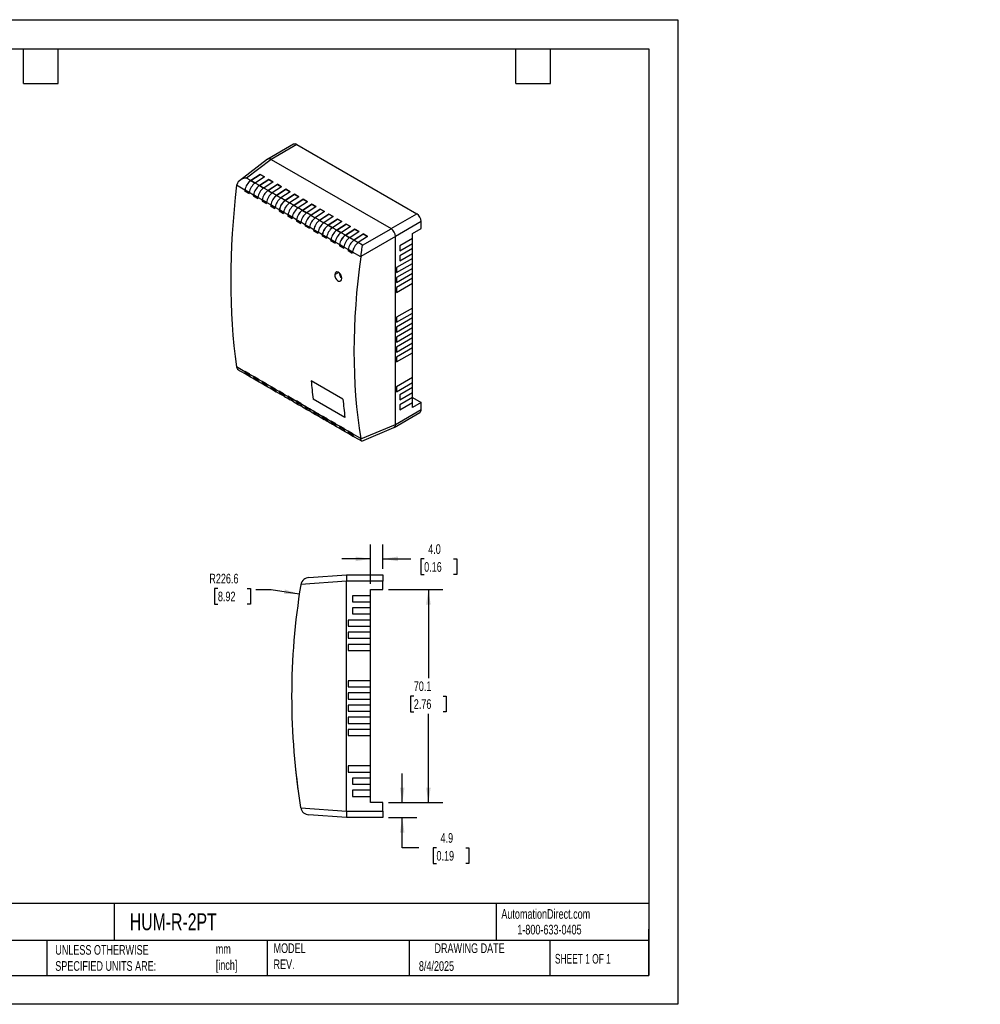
# Model space of a CAD drawing. Header units: millimetres. Extents: x 0 to 519, y 0 to 324.
# Tile 2 of 2: x 203 to 519, y 0 to 324. Entities that reach past the tile are written whole.
import ezdxf

# ---------------------------------------------------------------- set-up
doc = ezdxf.new("R2010")
doc.units = ezdxf.units.MM
doc.header["$LTSCALE"] = 1.5
doc.linetypes.add('CENTERX2', pattern=[20.32, 12.7, -2.54, 2.54, -2.54])
doc.layers.add('DIMENSIONS', color=140, linetype='Continuous', lineweight=25)
doc.layers.add('TEXT', color=140, linetype='Continuous', lineweight=25)
doc.styles.add('SLDTEXTSTYLE0', font='TXT', dxfattribs={"width": 0.7})
doc.styles.add('SLDTEXTSTYLE1', font='TXT', dxfattribs={"width": 0.65})
doc.dimstyles.new('SLDDIMSTYLE0', dxfattribs={"dimtxt": 3.237012, "dimasz": 4.953, "dimexe": 0, "dimexo": 0.0625, "dimgap": 0.809253, "dimtad": 0, "dimtih": 1, "dimtoh": 1, "dimdec": 1, "dimrnd": 1e-09, "dimzin": 12, "dimdsep": 46, "dimtxsty": 'SLDTEXTSTYLE0', "dimsah": 1, "dimcen": 0.09, "dimadec": 0, "dimazin": 3, "dimtfac": 1, "dimtdec": 1, "dimtofl": 0, "dimtmove": 0, "dimatfit": 3, "dimfxl": 0, "dimfrac": 2, "dimtolj": 1, "dimtzin": 12, "dimarcsym": 0})
doc.dimstyles.new('SLDDIMSTYLE1', dxfattribs={"dimtxt": 3.237012, "dimasz": 4.953, "dimexe": 0, "dimexo": 0.0625, "dimgap": 0.809253, "dimtad": 0, "dimtih": 1, "dimtoh": 1, "dimdec": 1, "dimrnd": 1e-09, "dimzin": 4, "dimdsep": 46, "dimtxsty": 'SLDTEXTSTYLE0', "dimsah": 1, "dimcen": 0.09, "dimadec": 0, "dimazin": 1, "dimtfac": 1, "dimtdec": 1, "dimtmove": 0, "dimatfit": 0, "dimfxl": 0, "dimfrac": 2, "dimtolj": 1, "dimtzin": 12, "dimarcsym": 0})
doc.dimstyles.new('SLDDIMSTYLE2', dxfattribs={"dimtxt": 3.237012, "dimasz": 4.953, "dimexe": 0, "dimexo": 0.0625, "dimgap": 0.809253, "dimtad": 0, "dimtih": 1, "dimtoh": 1, "dimdec": 1, "dimrnd": 1e-09, "dimzin": 12, "dimdsep": 46, "dimtxsty": 'SLDTEXTSTYLE0', "dimsah": 1, "dimcen": 0, "dimadec": 0, "dimazin": 3, "dimtfac": 1, "dimtdec": 1, "dimtofl": 0, "dimtmove": 0, "dimatfit": 3, "dimfxl": 0, "dimfrac": 2, "dimtolj": 1, "dimtzin": 12, "dimarcsym": 0})
doc.dimstyles.new('SLDDIMSTYLE3', dxfattribs={"dimtxt": 3.237012, "dimasz": 4.953, "dimexe": 0, "dimexo": 0.0625, "dimgap": 0.809253, "dimtad": 0, "dimtih": 1, "dimtoh": 1, "dimdec": 1, "dimrnd": 1e-09, "dimzin": 12, "dimdsep": 46, "dimtxsty": 'SLDTEXTSTYLE0', "dimsah": 1, "dimcen": 0.09, "dimadec": 0, "dimazin": 3, "dimtfac": 1, "dimtdec": 1, "dimtmove": 0, "dimatfit": 0, "dimfxl": 0, "dimfrac": 2, "dimtolj": 1, "dimtzin": 12, "dimarcsym": 0})

# ---------------------------------------------------------------- blocks, each defined once
blk = doc.blocks.new('_D_1')
at = {"layer": 'DIMENSIONS'}
for p, q in [((323.95, 136.45), (341.81, 136.45)), ((337.05, 136.45), (337.05, 107.26)), ((332.24, 101.4), (331.15, 101.4)), ((331.15, 101.4), (331.15, 96.25)), ((341.86, 101.4), (342.94, 101.4)), ((342.94, 101.4), (342.94, 96.25)), ((331.15, 96.25), (332.24, 96.25)), ((337.05, 66.35), (337.05, 95.53)), ((342.94, 96.25), (341.86, 96.25)), ((323.95, 66.35), (341.81, 66.35))]:
    blk.add_line(p, q, dxfattribs=at)
for points in [[(337.05, 136.45), (336.28, 131.49), (337.81, 131.49)], [(337.05, 66.35), (337.81, 71.3), (336.28, 71.3)]]:
    blk.add_solid(points, dxfattribs=at)
at = {"layer": 'DIMENSIONS', "char_height": 3.175, "attachment_point": 1, "style": 'SLDTEXTSTYLE0'}
for s, insert in [('70.1', (332.24, 106.21)), ('2.76', (332.24, 100.34))]:
    blk.add_mtext(s, dxfattribs=dict(at, insert=insert))
blk = doc.blocks.new('_D_2')
at = {"layer": 'DIMENSIONS'}
for p, q in [((318.05, 138.35), (318.05, 151.27)), ((322.05, 143.21), (322.05, 151.27)), ((318.05, 146.5), (308.52, 146.5)), ((322.05, 146.5), (331.26, 146.5)), ((335.65, 146.5), (334.56, 146.5)), ((334.56, 146.5), (334.56, 141.36)), ((345.27, 146.5), (346.35, 146.5)), ((346.35, 146.5), (346.35, 141.36)), ((334.56, 141.36), (335.65, 141.36)), ((346.35, 141.36), (345.27, 141.36))]:
    blk.add_line(p, q, dxfattribs=at)
for points in [[(318.05, 146.5), (313.09, 147.27), (313.09, 145.74)], [(322.05, 146.5), (327, 145.74), (327, 147.27)]]:
    blk.add_solid(points, dxfattribs=at)
at = {"layer": 'DIMENSIONS', "char_height": 3.175, "attachment_point": 1, "style": 'SLDTEXTSTYLE0'}
for s, insert in [('4.0', (336.99, 151.32)), ('0.16', (335.65, 145.45))]:
    blk.add_mtext(s, dxfattribs=dict(at, insert=insert))
blk = doc.blocks.new('_D_3')
at = {"layer": 'DIMENSIONS'}
for p, q in [((267.8, 136.79), (266.72, 136.79)), ((266.72, 136.79), (266.72, 131.65)), ((277.42, 136.79), (278.51, 136.79)), ((278.51, 136.79), (278.51, 131.65)), ((285.36, 136.34), (280.24, 136.34)), ((294.58, 134.95), (285.36, 136.34)), ((266.72, 131.65), (267.8, 131.65)), ((278.51, 131.65), (277.42, 131.65))]:
    blk.add_line(p, q, dxfattribs=at)
blk.add_solid([(294.58, 134.95), (289.8, 136.44), (289.57, 134.93)], dxfattribs=at)
at = {"layer": 'DIMENSIONS', "char_height": 3.175, "attachment_point": 1, "style": 'SLDTEXTSTYLE0'}
for s, insert in [('R226.6', (264.98, 141.61)), ('8.92', (267.8, 135.74))]:
    blk.add_mtext(s, dxfattribs=dict(at, insert=insert))
blk = doc.blocks.new('_D_4')
at = {"layer": 'DIMENSIONS'}
for p, q in [((328.44, 66.35), (328.44, 75.87)), ((323.95, 66.35), (333.2, 66.35)), ((323.95, 61.4), (333.2, 61.4)), ((328.44, 51.49), (328.44, 61.4)), ((333.86, 51.49), (328.44, 51.49)), ((339.7, 51.49), (338.61, 51.49)), ((338.61, 51.49), (338.61, 46.35)), ((349.32, 51.49), (350.4, 51.49)), ((350.4, 51.49), (350.4, 46.35)), ((338.61, 46.35), (339.7, 46.35)), ((350.4, 46.35), (349.32, 46.35))]:
    blk.add_line(p, q, dxfattribs=at)
for points in [[(328.44, 66.35), (329.2, 71.3), (327.68, 71.3)], [(328.44, 61.4), (327.68, 56.45), (329.2, 56.45)]]:
    blk.add_solid(points, dxfattribs=at)
at = {"layer": 'DIMENSIONS', "char_height": 3.175, "attachment_point": 1, "style": 'SLDTEXTSTYLE0'}
for s, insert in [('4.9', (341.04, 56.31)), ('0.19', (339.7, 50.44))]:
    blk.add_mtext(s, dxfattribs=dict(at, insert=insert))

msp = doc.modelspace()

# ---------------------------------------------------------------- linework, layer by layer
at = {"color": 7, "linetype": 'Continuous'}
for p, q in [((0, 323.85), (419.1, 323.85)), ((419.1, 323.85), (419.1, 0)), ((419.1, 0), (0, 0))]:
    msp.add_line(p, q, dxfattribs=at)
for p, q in [((292.7, 282.89), (284.23, 278)), ((293.75, 282.78), (285.3, 277.9)), ((293.75, 282.78), (333.21, 260)), ((284.15, 277.95), (274.86, 270.88)), ((285.3, 277.91), (277.21, 271.76)), ((285.3, 277.9), (324.76, 255.13)), ((278.62, 270.94), (281.69, 272.97)), ((281.69, 272.96), (278.62, 270.92)), ((283.11, 272.16), (280.03, 270.12)), ((283.11, 272.16), (281.69, 272.97)), ((281.69, 272.96), (281.69, 272.97)), ((281.69, 272.96), (283.09, 272.15)), ((276.71, 267.83), (273.96, 269.42)), ((278.62, 270.94), (277.21, 271.76)), ((280.02, 270.11), (278.62, 270.92)), ((278.62, 270.92), (278.62, 270.92)), ((278.62, 270.92), (280.02, 270.11)), ((281.45, 269.31), (280.03, 270.12)), ((282.85, 268.48), (281.44, 269.29)), ((281.45, 269.31), (284.52, 271.34)), ((284.52, 271.33), (281.45, 269.29)), ((281.45, 269.29), (281.45, 269.29)), ((281.45, 269.29), (282.85, 268.48)), ((285.94, 270.53), (282.86, 268.49)), ((284.28, 267.67), (287.35, 269.71)), ((287.35, 269.69), (284.28, 267.66)), ((285.94, 270.53), (284.52, 271.34)), ((284.52, 271.33), (284.52, 271.34)), ((284.52, 271.33), (285.92, 270.52)), ((288.76, 268.89), (285.69, 266.86)), ((288.76, 268.89), (287.35, 269.71)), ((287.35, 269.69), (287.35, 269.71)), ((287.35, 269.69), (288.75, 268.88)), ((276.69, 267.5), (276.67, 267.48)), ((276.67, 267.48), (278.08, 266.67)), ((278.11, 266.68), (276.69, 267.5)), ((278.11, 266.91), (276.71, 267.72)), ((278.13, 267.02), (276.73, 267.83)), ((279.54, 266.19), (278.13, 267.01)), ((279.52, 265.87), (279.5, 265.85)), ((279.5, 265.85), (280.91, 265.03)), ((280.94, 265.05), (279.52, 265.87)), ((280.94, 265.27), (279.54, 266.08)), ((280.96, 265.39), (279.56, 266.2)), ((284.28, 267.67), (282.86, 268.49)), ((285.67, 266.85), (284.27, 267.66)), ((284.28, 267.65), (284.28, 267.66)), ((284.28, 267.66), (285.68, 266.85)), ((287.1, 266.04), (285.69, 266.86)), ((287.1, 266.04), (290.18, 268.08)), ((290.18, 268.06), (287.1, 266.02)), ((288.5, 265.21), (287.1, 266.02)), ((287.1, 266.02), (287.1, 266.02)), ((287.1, 266.02), (288.51, 265.22)), ((291.59, 267.26), (288.52, 265.22)), ((289.93, 264.41), (293.01, 266.44)), ((293.01, 266.43), (289.93, 264.39)), ((291.59, 267.26), (290.18, 268.08)), ((290.18, 268.06), (290.18, 268.08)), ((290.18, 268.06), (291.58, 267.25)), ((294.42, 265.63), (291.35, 263.59)), ((294.42, 265.63), (293.01, 266.44)), ((293.01, 266.43), (293.01, 266.44)), ((293.01, 266.43), (294.41, 265.62)), ((282.37, 264.56), (280.96, 265.38)), ((282.35, 264.24), (282.33, 264.22)), ((282.33, 264.22), (283.74, 263.4)), ((283.76, 263.42), (282.35, 264.24)), ((283.77, 263.64), (282.37, 264.45)), ((283.79, 263.76), (282.38, 264.57)), ((285.2, 262.93), (283.78, 263.75)), ((285.18, 262.6), (285.15, 262.59)), ((285.15, 262.59), (286.57, 261.77)), ((286.59, 261.79), (285.18, 262.6)), ((286.6, 262.01), (285.2, 262.82)), ((286.61, 262.12), (285.21, 262.93)), ((289.93, 264.41), (288.52, 265.22)), ((291.33, 263.58), (289.93, 264.39)), ((289.93, 264.39), (289.93, 264.39)), ((289.93, 264.39), (291.33, 263.58)), ((292.76, 262.78), (291.35, 263.59)), ((292.76, 262.78), (295.84, 264.81)), ((295.84, 264.79), (292.76, 262.76)), ((294.16, 261.95), (292.76, 262.76)), ((292.76, 262.76), (292.76, 262.76)), ((292.76, 262.76), (294.16, 261.95)), ((297.25, 263.99), (294.18, 261.96)), ((295.59, 261.14), (298.66, 263.18)), ((298.66, 263.16), (295.59, 261.13)), ((297.25, 263.99), (295.84, 264.81)), ((295.84, 264.79), (295.84, 264.81)), ((295.84, 264.79), (297.24, 263.99)), ((300.08, 262.36), (297, 260.33)), ((300.08, 262.36), (298.66, 263.18)), ((298.66, 263.16), (298.66, 263.18)), ((298.66, 263.16), (300.06, 262.35)), ((288.03, 261.3), (286.61, 262.11)), ((288.01, 260.97), (287.98, 260.95)), ((287.98, 260.95), (289.4, 260.14)), ((289.42, 260.15), (288.01, 260.97)), ((289.43, 260.37), (288.03, 261.18)), ((289.44, 260.49), (288.04, 261.3)), ((290.86, 259.66), (289.44, 260.48)), ((290.84, 259.34), (290.81, 259.32)), ((290.81, 259.32), (292.22, 258.5)), ((292.25, 258.52), (290.84, 259.34)), ((292.26, 258.74), (290.85, 259.55)), ((292.27, 258.86), (290.87, 259.67)), ((295.59, 261.14), (294.18, 261.96)), ((295.59, 261.12), (295.59, 261.13)), ((295.59, 261.13), (296.99, 260.32)), ((296.99, 260.32), (295.59, 261.12)), ((298.42, 259.51), (297, 260.33)), ((298.42, 259.51), (301.49, 261.55)), ((301.49, 261.53), (298.42, 259.49)), ((299.82, 258.68), (298.42, 259.49)), ((298.42, 259.49), (298.42, 259.49)), ((298.42, 259.49), (299.82, 258.68)), ((302.91, 260.73), (299.83, 258.69)), ((301.25, 257.88), (304.32, 259.91)), ((304.32, 259.9), (301.25, 257.86)), ((302.91, 260.73), (301.49, 261.55)), ((301.49, 261.53), (301.49, 261.55)), ((301.49, 261.53), (302.89, 260.72)), ((305.73, 259.1), (302.66, 257.06)), ((305.73, 259.1), (304.32, 259.91)), ((304.32, 259.9), (304.32, 259.91)), ((304.32, 259.9), (305.72, 259.09)), ((324.76, 255.13), (333.21, 260)), ((293.68, 258.03), (292.27, 258.85)), ((293.66, 257.7), (293.64, 257.69)), ((293.64, 257.69), (295.05, 256.87)), ((295.08, 256.89), (293.66, 257.7)), ((295.08, 257.11), (293.68, 257.92)), ((295.1, 257.23), (293.7, 258.04)), ((296.51, 256.4), (295.1, 257.21)), ((296.49, 256.07), (296.47, 256.05)), ((296.47, 256.05), (297.88, 255.24)), ((297.91, 255.25), (296.49, 256.07)), ((297.91, 255.48), (296.51, 256.29)), ((297.93, 255.59), (296.53, 256.4)), ((301.25, 257.88), (299.83, 258.69)), ((302.64, 257.05), (301.24, 257.86)), ((301.25, 257.86), (301.25, 257.86)), ((301.25, 257.86), (302.65, 257.05)), ((304.07, 256.24), (302.66, 257.06)), ((304.07, 256.24), (307.15, 258.28)), ((307.15, 258.26), (304.07, 256.23)), ((305.47, 255.42), (304.07, 256.23)), ((304.07, 256.22), (304.07, 256.23)), ((304.07, 256.23), (305.48, 255.42)), ((308.56, 257.46), (305.49, 255.43)), ((306.9, 254.61), (309.98, 256.65)), ((309.98, 256.63), (306.9, 254.59)), ((308.56, 257.46), (307.15, 258.28)), ((307.15, 258.26), (307.15, 258.28)), ((307.15, 258.26), (308.55, 257.45)), ((311.39, 255.83), (309.98, 256.65)), ((309.98, 256.63), (309.98, 256.65)), ((309.98, 256.63), (311.38, 255.82)), ((334.69, 257.43), (326.24, 252.55)), ((334.69, 255.18), (334.69, 257.43)), ((299.34, 254.76), (297.93, 255.58)), ((299.32, 254.44), (299.3, 254.42)), ((299.3, 254.42), (300.71, 253.61)), ((300.74, 253.62), (299.32, 254.44)), ((300.74, 253.84), (299.34, 254.65)), ((300.76, 253.96), (299.35, 254.77)), ((302.17, 253.13), (300.75, 253.95)), ((302.15, 252.81), (302.12, 252.79)), ((302.12, 252.79), (303.54, 251.97)), ((303.56, 251.99), (302.15, 252.81)), ((303.57, 252.21), (302.17, 253.02)), ((303.58, 252.33), (302.18, 253.14)), ((306.9, 254.61), (305.49, 255.43)), ((308.3, 253.78), (306.9, 254.59)), ((306.9, 254.59), (306.9, 254.59)), ((306.9, 254.59), (308.3, 253.79)), ((311.39, 255.83), (308.32, 253.79)), ((309.73, 252.98), (308.32, 253.79)), ((309.73, 252.98), (312.81, 255.01)), ((312.81, 255), (309.73, 252.96)), ((311.13, 252.15), (309.73, 252.96)), ((309.73, 252.96), (309.73, 252.96)), ((309.73, 252.96), (311.13, 252.15)), ((314.22, 254.2), (311.15, 252.16)), ((312.56, 251.35), (315.63, 253.38)), ((315.63, 253.36), (312.56, 251.33)), ((314.22, 254.2), (312.81, 255.01)), ((312.81, 255), (312.81, 255.01)), ((312.81, 255), (314.21, 254.19)), ((315.39, 249.71), (324.76, 255.12)), ((317.05, 252.56), (315.63, 253.38)), ((315.63, 253.36), (315.63, 253.38)), ((315.63, 253.36), (317.04, 252.56)), ((331.86, 253.55), (334.69, 255.18)), ((331.86, 251.87), (331.86, 253.55)), ((305, 251.5), (303.58, 252.32)), ((304.98, 251.17), (304.95, 251.16)), ((304.95, 251.16), (306.37, 250.34)), ((306.39, 250.36), (304.98, 251.17)), ((306.4, 250.58), (305, 251.39)), ((306.41, 250.69), (305.01, 251.5)), ((307.83, 249.87), (306.41, 250.68)), ((307.81, 249.54), (307.78, 249.52)), ((307.78, 249.52), (309.2, 248.71)), ((309.22, 248.72), (307.81, 249.54)), ((309.23, 248.94), (307.82, 249.75)), ((309.24, 249.06), (307.84, 249.87)), ((312.56, 251.35), (311.15, 252.16)), ((313.96, 250.52), (312.56, 251.33)), ((312.56, 251.33), (312.56, 251.33)), ((312.56, 251.33), (313.96, 250.52)), ((317.05, 252.56), (313.97, 250.53)), ((315.39, 249.71), (313.97, 250.53)), ((326.24, 252.56), (314.85, 245.98)), ((326.24, 251.87), (326.24, 252.55)), ((326.24, 251.86), (326.24, 251.87)), ((326.24, 190.74), (326.24, 251.86)), ((331.86, 251.87), (327.66, 249.44)), ((327.66, 247.81), (331.86, 250.24)), ((327.66, 247.82), (331.86, 250.24)), ((327.66, 249.44), (327.66, 247.81)), ((331.86, 250.24), (331.86, 251.87)), ((331.86, 248.61), (331.86, 250.24)), ((331.86, 250.24), (331.86, 250.24)), ((310.65, 248.23), (309.24, 249.05)), ((310.63, 247.91), (310.61, 247.89)), ((310.61, 247.89), (312.02, 247.07)), ((312.03, 247.1), (310.63, 247.91)), ((312.05, 247.31), (310.65, 248.12)), ((312.07, 247.43), (310.67, 248.24)), ((314.82, 245.83), (312.07, 247.42)), ((331.86, 248.61), (327.66, 246.18)), ((327.66, 244.55), (331.86, 246.98)), ((327.66, 244.54), (331.86, 246.97)), ((327.66, 246.18), (327.66, 244.54)), ((331.86, 246.98), (331.86, 248.6)), ((331.86, 246.98), (331.86, 246.97)), ((331.86, 245.34), (331.86, 246.97)), ((331.86, 245.34), (326.59, 242.3)), ((326.59, 240.67), (331.86, 243.71)), ((326.59, 240.67), (331.86, 243.71)), ((331.86, 243.71), (331.86, 245.34)), ((331.86, 242.07), (331.86, 243.71)), ((331.86, 243.71), (331.86, 243.71)), ((306.27, 240), (307.52, 240.72)), ((326.59, 242.3), (326.59, 240.67)), ((331.86, 242.07), (326.59, 239.03)), ((326.59, 237.4), (331.86, 240.44)), ((326.59, 237.41), (331.86, 240.44)), ((331.86, 240.44), (331.86, 242.07)), ((331.86, 238.81), (331.86, 240.44)), ((331.86, 240.44), (331.86, 240.44)), ((326.59, 239.03), (326.59, 237.4)), ((331.86, 238.81), (326.59, 235.77)), ((326.59, 234.14), (331.86, 237.18)), ((326.59, 234.13), (331.86, 237.17)), ((331.86, 237.18), (331.86, 238.8)), ((331.86, 237.18), (331.86, 237.17)), ((331.86, 229.01), (331.86, 237.17)), ((326.59, 235.77), (326.59, 234.13)), ((331.86, 229.01), (326.59, 225.97)), ((326.59, 224.33), (331.86, 227.38)), ((326.59, 224.34), (331.86, 227.38)), ((331.86, 227.38), (331.86, 229)), ((331.86, 225.74), (331.86, 227.38)), ((331.86, 227.38), (331.86, 227.38)), ((326.59, 225.97), (326.59, 224.33)), ((331.86, 225.74), (326.59, 222.7)), ((326.59, 221.07), (331.86, 224.11)), ((326.59, 221.08), (331.86, 224.11)), ((331.86, 224.11), (331.86, 225.74)), ((331.86, 222.48), (331.86, 224.11)), ((331.86, 224.11), (331.86, 224.11)), ((326.59, 222.7), (326.59, 221.07)), ((331.86, 222.48), (326.59, 219.44)), ((326.59, 217.81), (331.86, 220.85)), ((326.59, 217.8), (331.86, 220.84)), ((331.86, 220.85), (331.86, 222.47)), ((331.86, 220.85), (331.86, 220.84)), ((331.86, 219.21), (331.86, 220.84)), ((326.59, 219.44), (326.59, 217.8)), ((331.86, 219.21), (326.59, 216.17)), ((326.59, 214.54), (331.86, 217.58)), ((326.59, 214.54), (331.86, 217.58)), ((331.86, 217.58), (331.86, 219.21)), ((331.86, 215.94), (331.86, 217.58)), ((331.86, 217.58), (331.86, 217.58)), ((326.59, 216.17), (326.59, 214.54)), ((331.86, 215.94), (326.59, 212.9)), ((326.59, 211.28), (331.86, 214.32)), ((326.59, 211.27), (331.86, 214.31)), ((331.86, 214.32), (331.86, 215.94)), ((331.86, 214.32), (331.86, 214.31)), ((331.86, 206.15), (331.86, 214.31)), ((326.59, 212.9), (326.59, 211.27)), ((276.68, 208.08), (273.93, 209.67)), ((274.84, 208.5), (277.27, 207.1)), ((276.65, 208.26), (278.07, 207.44)), ((278.14, 207.05), (276.75, 207.85)), ((277.28, 207.12), (278.52, 206.4)), ((279.51, 206.45), (278.1, 207.26)), ((278.68, 206.28), (280.1, 205.47)), ((279.48, 206.63), (280.9, 205.81)), ((280.97, 205.41), (279.58, 206.22)), ((280.11, 205.48), (281.35, 204.77)), ((282.34, 204.81), (280.93, 205.63)), ((281.51, 204.65), (282.92, 203.83)), ((282.31, 205), (283.73, 204.18)), ((283.8, 203.78), (282.4, 204.59)), ((298.47, 205.08), (298.46, 205.08)), ((308.93, 199.04), (298.46, 205.08)), ((308.94, 199.04), (298.47, 205.08)), ((331.86, 206.15), (326.59, 203.1)), ((326.59, 201.48), (331.86, 204.52)), ((326.59, 201.47), (331.86, 204.51)), ((331.86, 204.52), (331.86, 206.14)), ((331.86, 204.52), (331.86, 204.51)), ((331.86, 202.88), (331.86, 204.51)), ((282.93, 203.85), (284.18, 203.13)), ((285.17, 203.18), (283.75, 204)), ((284.34, 203.02), (285.75, 202.2)), ((285.14, 203.36), (286.55, 202.55)), ((286.63, 202.15), (285.23, 202.95)), ((285.76, 202.22), (287, 201.5)), ((288, 201.55), (286.58, 202.36)), ((287.17, 201.38), (288.58, 200.57)), ((287.97, 201.73), (289.38, 200.91)), ((289.46, 200.52), (288.06, 201.32)), ((326.59, 203.1), (326.59, 201.47)), ((331.86, 202.88), (327.66, 200.45)), ((327.66, 198.82), (331.86, 201.25)), ((327.66, 198.83), (331.86, 201.25)), ((331.86, 201.25), (331.86, 202.88)), ((331.86, 199.61), (331.86, 201.25)), ((331.86, 201.25), (331.86, 201.25)), ((288.59, 200.59), (289.83, 199.87)), ((290.82, 199.91), (289.41, 200.73)), ((289.99, 199.75), (291.41, 198.94)), ((290.8, 200.1), (292.21, 199.28)), ((292.28, 198.88), (290.89, 199.69)), ((291.42, 198.95), (292.66, 198.24)), ((293.65, 198.28), (292.24, 199.1)), ((292.82, 198.12), (294.24, 197.3)), ((295.04, 197.65), (293.63, 198.46)), ((295.11, 197.25), (293.72, 198.06)), ((309.59, 193.05), (299.12, 199.09)), ((308.94, 199.04), (308.93, 199.04)), ((327.66, 200.45), (327.66, 198.82)), ((331.86, 199.61), (327.66, 197.18)), ((327.66, 195.55), (331.86, 197.98)), ((327.66, 195.56), (331.86, 197.98)), ((331.86, 197.98), (331.86, 199.61)), ((331.86, 199.58), (334.69, 197.94)), ((331.86, 196.31), (331.86, 197.98)), ((331.86, 197.98), (331.86, 197.98)), ((334.69, 197.94), (331.86, 196.31)), ((334.69, 195.62), (334.69, 197.94)), ((294.25, 197.32), (295.49, 196.6)), ((296.48, 196.65), (295.07, 197.47)), ((295.65, 196.49), (297.07, 195.67)), ((296.45, 196.83), (297.87, 196.01)), ((297.94, 195.62), (296.55, 196.42)), ((297.08, 195.69), (298.32, 194.97)), ((299.31, 195.02), (297.9, 195.83)), ((298.48, 194.85), (299.89, 194.04)), ((299.28, 195.2), (300.7, 194.38)), ((300.77, 193.99), (299.38, 194.79)), ((325.79, 189.77), (334.26, 194.66)), ((326.24, 190.74), (334.69, 195.62)), ((327.66, 197.18), (327.66, 195.55)), ((299.9, 194.05), (301.15, 193.34)), ((302.14, 193.38), (300.72, 194.2)), ((301.31, 193.22), (302.72, 192.4)), ((302.11, 193.57), (303.52, 192.75)), ((303.6, 192.35), (302.2, 193.16)), ((302.73, 192.42), (303.98, 191.7)), ((304.97, 191.75), (303.55, 192.57)), ((304.14, 191.59), (305.55, 190.77)), ((304.94, 191.93), (306.35, 191.12)), ((306.43, 190.72), (305.03, 191.52)), ((309.59, 193.05), (309.59, 193.05)), ((305.56, 190.79), (306.8, 190.07)), ((307.8, 190.12), (306.38, 190.93)), ((306.97, 189.95), (308.38, 189.14)), ((307.77, 190.3), (309.18, 189.48)), ((309.25, 189.09), (307.86, 189.89)), ((308.39, 189.16), (309.63, 188.44)), ((310.62, 188.48), (309.21, 189.3)), ((309.79, 188.32), (311.21, 187.51)), ((310.6, 188.67), (312.01, 187.85)), ((312.08, 187.45), (310.69, 188.26)), ((314.82, 185.95), (326.24, 190.74)), ((315.1, 185.28), (325.7, 189.73)), ((311.22, 187.52), (312.46, 186.81)), ((314.79, 186.08), (312.04, 187.67)), ((312.62, 186.69), (315.05, 185.29)), ((297.75, 140.4), (310.1, 141.3)), ((310.1, 141.3), (310.1, 141.3)), ((310.1, 141.3), (322.05, 141.3)), ((322.05, 141.3), (322.05, 139.2)), ((310.1, 139.21), (295.09, 138.11)), ((310.1, 138.36), (310.1, 139.2)), ((322.05, 139.2), (310.1, 139.2)), ((310.1, 63.5), (310.1, 138.36)), ((310.1, 138.35), (310.1, 138.36)), ((310.1, 138.35), (310.1, 138.36)), ((310.1, 138.36), (310.1, 138.36)), ((318.05, 136.45), (322.05, 136.45)), ((318.05, 134.4), (318.05, 136.45)), ((322.05, 136.45), (322.05, 139.2)), ((312.1, 134.4), (312.1, 132.4)), ((318.05, 134.4), (312.1, 134.4)), ((318.05, 132.4), (318.05, 134.4)), ((312.1, 132.4), (318.05, 132.4)), ((318.05, 130.4), (312.1, 130.4)), ((312.1, 130.4), (312.1, 128.4)), ((318.05, 130.4), (318.05, 132.4)), ((318.05, 128.4), (318.05, 130.4)), ((318.05, 126.4), (310.6, 126.4)), ((310.6, 126.4), (310.6, 124.4)), ((312.1, 128.4), (318.05, 128.4)), ((318.05, 126.4), (318.05, 128.4)), ((318.05, 124.4), (318.05, 126.4)), ((310.6, 124.4), (318.05, 124.4)), ((318.05, 122.4), (318.05, 124.4)), ((318.05, 122.4), (310.6, 122.4)), ((310.6, 122.4), (310.6, 120.4)), ((310.6, 120.4), (318.05, 120.4)), ((318.05, 120.4), (318.05, 122.4)), ((318.05, 118.4), (318.05, 120.4)), ((318.05, 118.4), (310.6, 118.4)), ((310.6, 118.4), (310.6, 116.4)), ((318.05, 116.4), (318.05, 118.4)), ((310.6, 116.4), (318.05, 116.4)), ((318.05, 106.4), (318.05, 116.4)), ((318.05, 106.4), (310.6, 106.4)), ((310.6, 106.4), (310.6, 104.4)), ((310.6, 104.4), (318.05, 104.4)), ((318.05, 104.4), (318.05, 106.4)), ((318.05, 102.4), (318.05, 104.4)), ((318.05, 102.4), (310.6, 102.4)), ((310.6, 102.4), (310.6, 100.4)), ((310.6, 100.4), (318.05, 100.4)), ((318.05, 100.4), (318.05, 102.4)), ((318.05, 98.4), (318.05, 100.4)), ((318.05, 98.4), (310.6, 98.4)), ((310.6, 98.4), (310.6, 96.4)), ((318.05, 96.4), (318.05, 98.4)), ((310.6, 96.4), (318.05, 96.4)), ((318.05, 94.4), (310.6, 94.4)), ((310.6, 94.4), (310.6, 92.4)), ((318.05, 94.4), (318.05, 96.4)), ((318.05, 92.4), (318.05, 94.4)), ((310.6, 92.4), (318.05, 92.4)), ((318.05, 90.4), (318.05, 92.4)), ((318.05, 90.4), (310.6, 90.4)), ((310.6, 90.4), (310.6, 88.4)), ((310.6, 88.4), (318.05, 88.4)), ((318.05, 88.4), (318.05, 90.4)), ((318.05, 78.4), (318.05, 88.4)), ((293.22, 78.3), (293.21, 78.3)), ((318.05, 78.4), (310.6, 78.4)), ((310.6, 78.4), (310.6, 76.4)), ((318.05, 76.4), (318.05, 78.4)), ((310.6, 76.4), (318.05, 76.4)), ((318.05, 74.4), (318.05, 76.4)), ((318.05, 74.4), (312.1, 74.4)), ((312.1, 74.4), (312.1, 72.4)), ((312.1, 72.4), (318.05, 72.4)), ((318.05, 72.4), (318.05, 74.4)), ((318.05, 70.4), (318.05, 72.4)), ((294.15, 70.5), (294.14, 70.5)), ((318.05, 70.4), (312.1, 70.4)), ((312.1, 70.4), (312.1, 68.4)), ((312.1, 68.4), (318.05, 68.4)), ((318.05, 68.4), (318.05, 70.4)), ((318.05, 66.35), (318.05, 68.4)), ((322.05, 66.35), (318.05, 66.35)), ((322.05, 63.5), (322.05, 66.35)), ((295.04, 64.6), (310.1, 63.5)), ((310.1, 61.4), (297.71, 62.31)), ((310.1, 63.5), (322.05, 63.5)), ((322.05, 63.5), (322.05, 61.4)), ((322.05, 61.4), (310.1, 61.4)), ((310.1, 61.4), (310.1, 61.4))]:
    msp.add_line(p, q)
at = {"flags": 128}
for points in [[(276.73, 267.83), (276.73, 267.82), (276.72, 267.8), (276.72, 267.79), (276.72, 267.77), (276.72, 267.76), (276.72, 267.74), (276.71, 267.73), (276.71, 267.72)], [(279.54, 266.08), (279.54, 266.1), (279.54, 266.11), (279.55, 266.13), (279.55, 266.14), (279.55, 266.16), (279.55, 266.17), (279.55, 266.18), (279.56, 266.2)], [(282.37, 264.45), (282.37, 264.46), (282.37, 264.48), (282.37, 264.49), (282.38, 264.51), (282.38, 264.52), (282.38, 264.54), (282.38, 264.55), (282.38, 264.57)], [(285.2, 262.82), (285.2, 262.83), (285.2, 262.85), (285.2, 262.86), (285.2, 262.88), (285.21, 262.89), (285.21, 262.9), (285.21, 262.92), (285.21, 262.93)], [(288.03, 261.18), (288.03, 261.2), (288.03, 261.21), (288.03, 261.23), (288.03, 261.24), (288.04, 261.26), (288.04, 261.27), (288.04, 261.29), (288.04, 261.3)], [(290.85, 259.55), (290.86, 259.57), (290.86, 259.58), (290.86, 259.59), (290.86, 259.61), (290.86, 259.62), (290.87, 259.64), (290.87, 259.65), (290.87, 259.67)], [(293.68, 257.92), (293.68, 257.93), (293.69, 257.95), (293.69, 257.96), (293.69, 257.98), (293.69, 257.99), (293.69, 258.01), (293.7, 258.02), (293.7, 258.04)], [(296.51, 256.29), (296.51, 256.3), (296.51, 256.31), (296.52, 256.33), (296.52, 256.34), (296.52, 256.36), (296.52, 256.37), (296.52, 256.39), (296.53, 256.4)], [(299.34, 254.65), (299.34, 254.67), (299.34, 254.68), (299.34, 254.7), (299.35, 254.71), (299.35, 254.73), (299.35, 254.74), (299.35, 254.76), (299.35, 254.77)], [(302.17, 253.02), (302.17, 253.03), (302.17, 253.05), (302.17, 253.06), (302.18, 253.08), (302.18, 253.09), (302.18, 253.11), (302.18, 253.12), (302.18, 253.14)], [(305, 251.39), (305, 251.4), (305, 251.42), (305, 251.43), (305, 251.45), (305.01, 251.46), (305.01, 251.47), (305.01, 251.49), (305.01, 251.5)], [(307.82, 249.75), (307.83, 249.77), (307.83, 249.78), (307.83, 249.8), (307.83, 249.81), (307.83, 249.83), (307.84, 249.84), (307.84, 249.86), (307.84, 249.87)], [(314.85, 245.98), (314.91, 246.32), (314.96, 246.67), (315.05, 247.38), (315.12, 247.91), (315.18, 248.41), (315.27, 249.01), (315.35, 249.53), (315.39, 249.71), (315.39, 249.71)], [(310.65, 248.12), (310.65, 248.14), (310.66, 248.15), (310.66, 248.17), (310.66, 248.18), (310.66, 248.19), (310.66, 248.21), (310.67, 248.22), (310.67, 248.24)], [(308.54, 238.7), (308.5, 239.26), (308.31, 239.83), (308.04, 240.28), (307.7, 240.63), (307.31, 240.83), (306.95, 240.87), (306.62, 240.74), (306.4, 240.46), (306.27, 240)], [(306.27, 240), (306.31, 239.45), (306.5, 238.88), (306.78, 238.43), (307.12, 238.08), (307.51, 237.87), (307.86, 237.83), (308.19, 237.96), (308.41, 238.24), (308.54, 238.7)], [(315.1, 185.29), (315.09, 185.28), (315.02, 185.32), (314.93, 185.53), (314.87, 185.71), (314.82, 185.95)]]:
    msp.add_lwpolyline(points, dxfattribs=at)
for centre, radius, start, end in [((293.13, 281.92), 1.06, 54.3824, 114.3071), ((284.72, 277.21), 0.902, 50.6419, 127.8367), ((277.23, 268.25), 3.51, 90.3595, 157.7843), ((281.34, 267.13), 4.68, 125.5575, 171.4823), ((281.32, 267.14), 4.65, 125.6203, 171.4776), ((282.75, 266.32), 4.68, 125.5575, 171.4823), ((284.17, 265.5), 4.68, 125.5575, 171.4823), ((284.15, 265.51), 4.65, 125.6203, 171.4776), ((540.99, 233.1), 266.55, 172.514, 172.5883), ((278.96, 267.42), 2.26, 172.4687, 177.9101), ((542.41, 232.28), 266.55, 172.514, 172.5883), ((543.82, 231.47), 266.55, 172.514, 172.5883), ((281.79, 265.79), 2.26, 172.4687, 177.9101), ((285.58, 264.69), 4.68, 125.5575, 171.4823), ((287, 263.87), 4.68, 125.5575, 171.4823), ((286.98, 263.88), 4.65, 125.6203, 171.4776), ((288.41, 263.05), 4.68, 125.5575, 171.4823), ((289.82, 262.24), 4.68, 125.5575, 171.4823), ((289.81, 262.25), 4.65, 125.6203, 171.4776), ((545.23, 230.65), 266.55, 172.514, 172.5883), ((546.65, 229.83), 266.55, 172.514, 172.5883), ((284.61, 264.15), 2.26, 172.4687, 177.9101), ((548.06, 229.02), 266.55, 172.514, 172.5883), ((549.48, 228.2), 266.55, 172.514, 172.5883), ((287.44, 262.52), 2.26, 172.4687, 177.9101), ((291.24, 261.42), 4.68, 125.5575, 171.4823), ((292.65, 260.6), 4.68, 125.5575, 171.4823), ((292.64, 260.61), 4.65, 125.6203, 171.4776), ((294.07, 259.79), 4.68, 125.5575, 171.4823), ((295.48, 258.97), 4.68, 125.5575, 171.4823), ((295.46, 258.98), 4.65, 125.6203, 171.4776), ((550.89, 227.38), 266.55, 172.514, 172.5883), ((552.3, 226.57), 266.55, 172.514, 172.5883), ((290.27, 260.89), 2.26, 172.4687, 177.9101), ((553.72, 225.75), 266.55, 172.514, 172.5883), ((555.13, 224.94), 266.55, 172.514, 172.5883), ((293.1, 259.25), 2.26, 172.4687, 177.9101), ((296.89, 258.15), 4.68, 125.5575, 171.4823), ((298.31, 257.34), 4.68, 125.5575, 171.4823), ((298.29, 257.35), 4.65, 125.6203, 171.4776), ((299.72, 256.52), 4.68, 125.5575, 171.4823), ((301.14, 255.7), 4.68, 125.5575, 171.4823), ((301.12, 255.71), 4.65, 125.6203, 171.4776), ((331.47, 257.29), 3.23, 2.6055, 57.3945), ((556.55, 224.12), 266.55, 172.514, 172.5883), ((557.96, 223.3), 266.55, 172.514, 172.5883), ((295.93, 257.62), 2.26, 172.4687, 177.9101), ((559.38, 222.49), 266.55, 172.514, 172.5883), ((560.79, 221.67), 266.55, 172.514, 172.5883), ((298.76, 255.99), 2.26, 172.4687, 177.9101), ((302.55, 254.89), 4.68, 125.5575, 171.4823), ((303.97, 254.07), 4.68, 125.5575, 171.4823), ((303.95, 254.08), 4.65, 125.6203, 171.4776), ((305.38, 253.26), 4.68, 125.5575, 171.4823), ((306.79, 252.44), 4.68, 125.5575, 171.4823), ((306.78, 252.45), 4.65, 125.6203, 171.4776), ((562.2, 220.85), 266.55, 172.514, 172.5883), ((563.62, 220.04), 266.55, 172.514, 172.5883), ((301.58, 254.36), 2.26, 172.4687, 177.9101), ((565.03, 219.22), 266.55, 172.514, 172.5883), ((566.45, 218.4), 266.55, 172.514, 172.5883), ((304.41, 252.72), 2.26, 172.4687, 177.9101), ((308.21, 251.62), 4.68, 125.5575, 171.4823), ((309.62, 250.81), 4.68, 125.5575, 171.4823), ((309.61, 250.82), 4.65, 125.6203, 171.4776), ((311.04, 249.99), 4.68, 125.5575, 171.4823), ((312.45, 249.17), 4.68, 125.5575, 171.4823), ((312.44, 249.18), 4.65, 125.6203, 171.4776), ((322.85, 252.31), 3.4, 4.142, 55.795), ((567.86, 217.59), 266.55, 172.514, 172.5883), ((569.28, 216.77), 266.55, 172.514, 172.5883), ((307.24, 251.09), 2.26, 172.4687, 177.9101), ((570.69, 215.96), 266.55, 172.514, 172.5883), ((572.1, 215.14), 266.55, 172.514, 172.5883), ((310.07, 249.46), 2.26, 172.4687, 177.9101), ((313.87, 248.36), 4.68, 125.5575, 171.4823), ((315.28, 247.54), 4.68, 125.5575, 171.4823), ((315.26, 247.55), 4.65, 125.6203, 171.4776), ((316.69, 246.72), 4.68, 125.5575, 171.4823), ((573.52, 214.32), 266.55, 172.514, 172.5883), ((574.93, 213.51), 266.55, 172.514, 172.5883), ((312.9, 247.82), 2.26, 172.4687, 177.9101), ((576.35, 212.69), 266.55, 172.514, 172.5883), ((309.74, 240.57), 2.04, 178.7727, 233.1584), ((275.5, 209.98), 1.61, 195.9906, 245.8853), ((439.75, 233.14), 164.98, 188.6719, 188.7361), ((277.89, 208.14), 1.21, 183.1122, 248.5261), ((278.24, 208.26), 1.55, 180.8635, 195.342), ((277.89, 208.12), 1.18, 193.0524, 238.3756), ((441.16, 232.32), 164.98, 188.6719, 188.7361), ((279.39, 207.37), 1.3, 184.7544, 236.8816), ((442.57, 231.5), 164.98, 188.6719, 188.7361), ((280.72, 206.51), 1.21, 183.1122, 248.5261), ((281.07, 206.63), 1.55, 180.8655, 195.34), ((280.72, 206.48), 1.18, 193.0524, 238.3756), ((443.99, 230.69), 164.98, 188.6719, 188.7361), ((282.22, 205.74), 1.3, 184.7544, 236.8816), ((445.4, 229.87), 164.98, 188.6719, 188.7361), ((283.55, 204.88), 1.21, 183.1122, 248.5261), ((283.9, 205), 1.55, 180.8655, 195.34), ((283.55, 204.85), 1.18, 193.0524, 238.3756), ((446.82, 229.05), 164.98, 188.6719, 188.7361), ((474.78, 221.41), 177.07, 185.2919, 187.2416), ((285.05, 204.1), 1.3, 184.7544, 236.8816), ((448.23, 228.24), 164.98, 188.6719, 188.7361), ((286.38, 203.25), 1.21, 183.1122, 248.5261), ((286.73, 203.36), 1.55, 180.8655, 195.34), ((286.38, 203.22), 1.18, 193.0524, 238.3756), ((449.64, 227.42), 164.98, 188.6719, 188.7361), ((287.87, 202.47), 1.3, 184.7544, 236.8816), ((451.06, 226.6), 164.98, 188.6719, 188.7361), ((289.2, 201.61), 1.21, 183.1122, 248.5261), ((289.56, 201.73), 1.55, 180.8655, 195.34), ((289.21, 201.59), 1.18, 193.0524, 238.3756), ((452.47, 225.79), 164.98, 188.6719, 188.7361), ((290.7, 200.84), 1.3, 184.7544, 236.8816), ((453.89, 224.97), 164.98, 188.6719, 188.7361), ((292.03, 199.98), 1.21, 183.1122, 248.5261), ((292.39, 200.1), 1.55, 180.8655, 195.34), ((292.04, 199.95), 1.18, 193.0524, 238.3756), ((455.3, 224.15), 164.98, 188.6719, 188.7361), ((293.53, 199.21), 1.3, 184.7544, 236.8816), ((456.72, 223.34), 164.98, 188.6719, 188.7361), ((294.86, 198.35), 1.21, 183.1122, 248.5261), ((295.21, 198.47), 1.55, 180.8655, 195.34), ((294.86, 198.32), 1.18, 193.0524, 238.3756), ((458.13, 222.52), 164.98, 188.6719, 188.7361), ((485.25, 215.37), 177.07, 185.2919, 187.2416), ((485.25, 215.37), 177.07, 185.2919, 187.2416), ((296.36, 197.57), 1.3, 184.7544, 236.8816), ((459.54, 221.71), 164.98, 188.6719, 188.7361), ((297.69, 196.71), 1.21, 183.1122, 248.5261), ((298.04, 196.83), 1.55, 180.8655, 195.34), ((297.69, 196.69), 1.18, 193.0524, 238.3756), ((460.96, 220.89), 164.98, 188.6719, 188.7361), ((299.19, 195.94), 1.3, 184.7544, 236.8816), ((462.37, 220.07), 164.98, 188.6719, 188.7361), ((300.52, 195.08), 1.21, 183.1122, 248.5261), ((300.87, 195.2), 1.55, 180.8655, 195.34), ((300.52, 195.06), 1.18, 193.0524, 238.3756), ((463.79, 219.26), 164.98, 188.6719, 188.7361), ((333.69, 195.49), 1.01, 304.0564, 7.2558), ((302.02, 194.31), 1.3, 184.7544, 236.8816), ((465.2, 218.44), 164.98, 188.6719, 188.7361), ((303.35, 193.45), 1.21, 183.1122, 248.5261), ((303.7, 193.57), 1.55, 180.8655, 195.34), ((303.35, 193.42), 1.18, 193.0524, 238.3756), ((466.62, 217.62), 164.98, 188.6719, 188.7361), ((304.85, 192.67), 1.3, 184.7544, 236.8816), ((468.03, 216.81), 164.98, 188.6719, 188.7361), ((306.18, 191.82), 1.21, 183.1122, 248.5261), ((306.53, 191.93), 1.55, 180.8655, 195.34), ((306.18, 191.79), 1.18, 193.0524, 238.3756), ((469.44, 215.99), 164.98, 188.6719, 188.7361), ((307.67, 191.04), 1.3, 184.7544, 236.8816), ((470.86, 215.17), 164.98, 188.6719, 188.7361), ((309, 190.18), 1.21, 183.1122, 248.5261), ((309.36, 190.3), 1.55, 180.8655, 195.34), ((309.01, 190.16), 1.18, 193.0524, 238.3756), ((472.27, 214.36), 164.98, 188.6719, 188.7361), ((310.5, 189.41), 1.3, 184.7544, 236.8816), ((473.69, 213.54), 164.98, 188.6719, 188.7361), ((311.83, 188.55), 1.21, 183.1122, 248.5261), ((312.18, 188.67), 1.55, 180.8655, 195.34), ((311.83, 188.52), 1.18, 193.0524, 238.3756), ((475.1, 212.73), 164.98, 188.6719, 188.7361), ((325.21, 190.65), 1.04, 298.3745, 4.7329), ((313.33, 187.78), 1.3, 184.7544, 236.8816), ((297.96, 137.46), 2.95, 94.2, 167.225), ((322.1, 140.25), 12.05, 174.9644, 184.9338), ((518.61, 101.23), 226.55, 170.6754, 189.2572), ((297.96, 137.46), 2.95, 167.225, 170.6754), ((518.6, 101.23), 226.55, 185.807, 187.7937), ((297.92, 65.26), 2.95, 189.2572, 192.775), ((297.92, 65.26), 2.95, 192.775, 265.8), ((326.58, 62.47), 16.51, 176.4147, 183.6871)]:
    msp.add_arc(centre, radius, start, end)
for centre, major_axis, ratio, start_param, end_param in [((265.08, 264.52), (20.26, 13.35), 0.063213, 0.031657, 0.034404), ((420.43, 337.4), (101.57, 202.82), 0.533639, 2.161718, 2.48603), ((275.87, 270.3), (1.32, 2.64), 0.533639, 2.101497, 2.161718), ((304.54, 241.74), (20.26, 13.35), 0.063213, 0.02891, 0.031657), ((304.54, 241.74), (21.69, 10.86), 0.063222, 6.251534, 6.254151), ((484.51, 300.41), (126.63, 188.25), 0.617982, 2.235805, 2.560118), ((317.03, 246.54), (1.65, 2.45), 0.617982, 2.175584, 2.235805), ((275.84, 211.33), (1.32, 2.64), 0.533639, 2.48603, 2.547427), ((304.54, 179.93), (21.69, 10.86), 0.063222, 6.248917, 6.251534), ((317, 187.57), (1.65, 2.45), 0.617982, 2.560118, 2.621515), ((281.5, 139.2), (28.6, 0), 0.073435, 0, 0.002617), ((281.5, 63.5), (28.6, 0), 0.073435, 6.280569, 6.283185)]:
    msp.add_ellipse(centre, major_axis=major_axis, ratio=ratio, start_param=start_param, end_param=end_param)
at = {"layer": 'TEXT'}
for p, q in [((9.52, 314.32), (409.57, 314.32)), ((203.83, 302.89), (203.83, 314.32)), ((215.26, 302.89), (215.26, 314.32)), ((365.76, 302.89), (365.76, 314.32)), ((377.19, 302.89), (377.19, 314.32)), ((409.57, 314.32), (409.57, 9.52)), ((203.83, 302.89), (215.26, 302.89)), ((365.76, 302.89), (377.19, 302.89)), ((409.57, 33.19), (9.52, 33.19)), ((233.64, 33.19), (233.64, 20.95)), ((359.36, 33.19), (359.36, 20.95)), ((409.57, 9.52), (409.57, 24.77)), ((409.57, 20.95), (9.52, 20.95)), ((211.5, 20.95), (211.5, 9.52)), ((283.95, 20.95), (283.95, 9.52)), ((330.7, 20.95), (330.7, 9.52)), ((377.02, 20.95), (377.02, 9.52)), ((9.52, 9.52), (409.57, 9.52))]:
    msp.add_line(p, q, dxfattribs=at)

# ---------------------------------------------------------------- texts
at = {"layer": 'TEXT', "linetype": 'CENTERX2', "lineweight": 18}
for s, insert, char_height, attachment_point, style in [('HUM-R-2PT', (238.81, 29.93), 5.556, 1, 'SLDTEXTSTYLE0'), ('AutomationDirect.com', (361.04, 31.31), 3.175, 1, 'SLDTEXTSTYLE0'), ('1-800-633-0405', (366.29, 26.16), 3.175, 1, 'SLDTEXTSTYLE0'), ('UNLESS OTHERWISE ^JSPECIFIED UNITS ARE:', (214.3, 19.49), 3.175, 1, 'SLDTEXTSTYLE0'), ('MODEL ^JREV.', (286.1, 20.05), 3.175, 1, 'SLDTEXTSTYLE0'), ('DRAWING DATE', (350.59, 20.05), 3.175, 2, 'SLDTEXTSTYLE0'), ('mm^J[inch]', (267.1, 19.81), 3.175, 1, 'SLDTEXTSTYLE0'), ('SHEET 1 OF 1', (378.66, 16.58), 3.175, 1, 'SLDTEXTSTYLE1'), ('8/4/2025', (333.92, 14.18), 3.175, 1, 'SLDTEXTSTYLE0')]:
    msp.add_mtext(s, dxfattribs=dict(at, insert=insert, char_height=char_height, attachment_point=attachment_point, style=style))

# ---------------------------------------------------------------- dimensions: what is measured, and where the dimension line sits
at = {"layer": 'DIMENSIONS'}
dim = msp.add_linear_dim(base=(318.05, 146.5), p1=(322.05, 141.3), p2=(318.05, 136.45), dimstyle='SLDDIMSTYLE1', dxfattribs=at)
dim.commit()
dim.dimension.update_dxf_attribs({"geometry": '_D_2', "text_midpoint": (340.46, 146.5), "dimtype": 160})
dim = msp.add_radius_dim(center=(518.61, 101.23), mpoint=(294.58, 134.95), dimstyle='SLDDIMSTYLE2', dxfattribs=at)
dim.commit()
dim.dimension.update_dxf_attribs({"geometry": '_D_3', "text_midpoint": (272.61, 136.34), "dimtype": 164})
for base, p1, p2, dimstyle, picture, middle in [((337.05, 66.35), (322.05, 136.45), (322.05, 66.35), 'SLDDIMSTYLE0', '_D_1', (337.05, 101.4)), ((328.4409, 61.4048), (322.0458, 66.3451), (322.0458, 61.4048), 'SLDDIMSTYLE3', '_D_4', (328.4409, 51.4907))]:
    dim = msp.add_linear_dim(base=base, p1=p1, p2=p2, angle=90, dimstyle=dimstyle, dxfattribs=at)
    dim.commit()
    dim.dimension.update_dxf_attribs({"geometry": picture, "text_midpoint": middle, "dimtype": 160})

doc.saveas('drawing.dxf')
